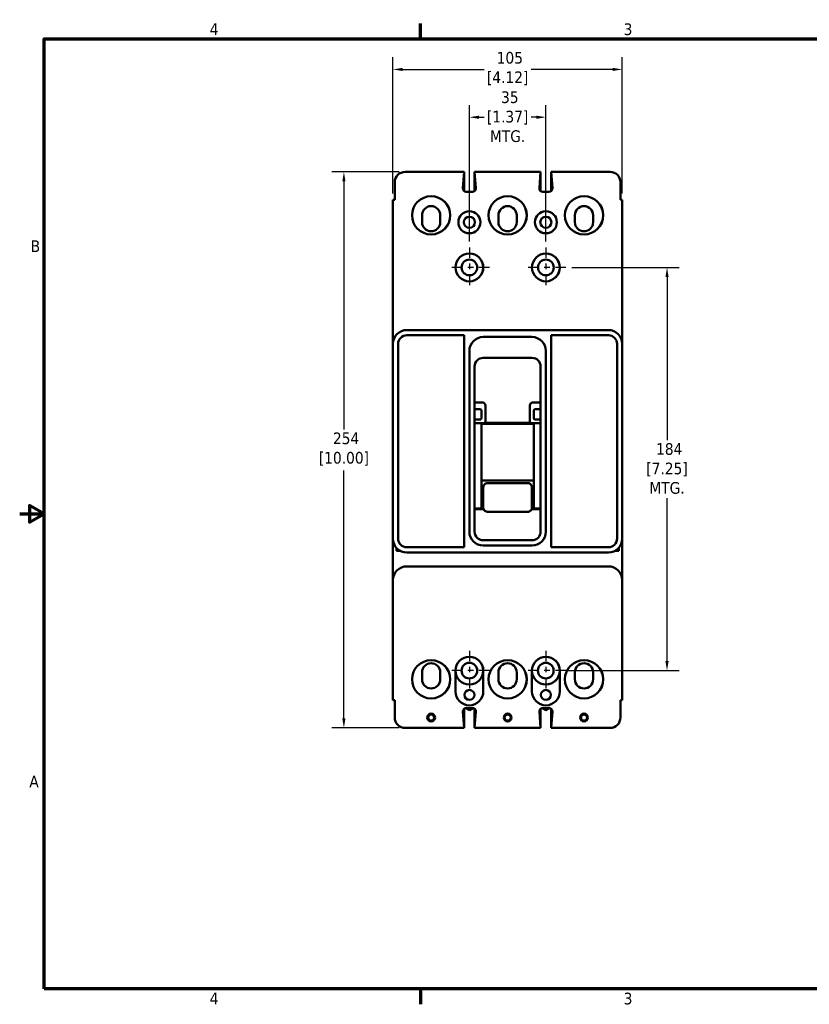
# Model space of a CAD drawing. Header units: inches. Extents: x 0.2 to 29.5, y 0.6 to 18.6.
# Tile 1 of 21: x 0.2 to 14.4, y 0.8 to 18.5. Entities that reach past the tile are written whole.
import ezdxf

# ---------------------------------------------------------------- set-up
doc = ezdxf.new("R2010")
doc.units = ezdxf.units.IN
doc.header["$LTSCALE"] = 1.75
doc.header["$MEASUREMENT"] = 0
doc.linetypes.add('CHAIN', pattern=[0.7087, 0.4724, -0.0591, 0.1181, -0.0591])
for name, color, linetype, lineweight in [('Border (ANSI)', 7, 'Continuous', 70), ('Center Mark (ANSI)', 7, 'Continuous', 25), ('Dimension (ANSI)', 7, 'Continuous', 25), ('Visible (ANSI)', 7, 'Continuous', 50)]:
    doc.layers.add(name, color=color, linetype=linetype, lineweight=lineweight)
doc.styles.add('Note Text (ANSI)', font='tahoma.ttf')
doc.dimstyles.new('Default (ANSI)', dxfattribs={"dimscale": 1.75, "dimtxt": 0.12, "dimasz": 0.098425, "dimexe": 0.125, "dimexo": 0.0625, "dimgap": 0.031496, "dimtad": 0, "dimtih": 1, "dimtoh": 1, "dimlfac": 25.4, "dimrnd": 1e-08, "dimzin": 12, "dimdsep": 46, "dimtxsty": 'Note Text (ANSI)', "dimcen": 0.09, "dimdle": 0.393701, "dimclrd": 256, "dimclre": 256, "dimclrt": 256, "dimadec": 0, "dimazin": 1, "dimtfac": 1, "dimtofl": 0, "dimtmove": 0, "dimatfit": 3, "dimfxl": 1, "dimtolj": 1, "dimtzin": 4, "dimlwd": -1, "dimlwe": -1, "dimarcsym": 0})

# ---------------------------------------------------------------- blocks, each defined once
blk = doc.blocks.new('Borders Default Border')
at = {"layer": 'Border (ANSI)'}
for p, q in [((4.25, 10.38), (4.25, 10.54)), ((4.25, 0.62), (4.25, 0.46))]:
    blk.add_line(p, q, dxfattribs=at)
at = {"layer": 'Border (ANSI)', "flags": 128}
for points in [[(0.38, 0.62), (0.38, 10.38), (16.62, 10.38), (16.62, 0.62), (0.38, 0.62)], [(0.13, 5.5), (0.38, 5.5), (0.23, 5.587), (0.23, 5.413), (0.38, 5.5)]]:
    blk.add_lwpolyline(points, dxfattribs=at)
at = {"layer": 'Border (ANSI)', "char_height": 0.12, "attachment_point": 7, "style": 'Note Text (ANSI)'}
for s, insert in [('4', (2.083, 10.42)), ('3', (6.338, 10.417)), ('B', (0.243, 8.19)), ('A', (0.229, 2.69)), ('4', (2.083, 0.46)), ('3', (6.338, 0.457))]:
    blk.add_mtext(s, dxfattribs=dict(at, insert=insert))
blk = doc.blocks.new('*D6')
at = {"layer": 'Defpoints', "color": 0, "transparency": 16777216}
for p in [(9.692, 16.757), (8.317, 14.414), (9.692, 14.414)]:
    blk.add_point(p, dxfattribs=at)
at = {"layer": 'Dimension (ANSI)', "transparency": 16777216}
for p, q in [((8.317, 14.523), (8.317, 16.975)), ((9.692, 14.523), (9.692, 16.975)), ((8.489, 16.757), (8.582, 16.757)), ((9.52, 16.757), (9.427, 16.757))]:
    blk.add_line(p, q, dxfattribs=at)
for points in [[(8.489, 16.785), (8.489, 16.728), (8.317, 16.757)], [(9.52, 16.785), (9.52, 16.728), (9.692, 16.757)]]:
    blk.add_solid(points, dxfattribs=at)
at = {"layer": 'Dimension (ANSI)', "transparency": 16777216, "insert": (9.004, 17.222), "char_height": 0.21, "attachment_point": 2, "style": 'Note Text (ANSI)'}
blk.add_mtext('\\A1; 35\\P[1.37]{\\PMTG.}', dxfattribs=at)
blk = doc.blocks.new('*D7')
at = {"layer": 'Defpoints', "color": 0, "transparency": 16777216}
for p in [(10.051, 14.055), (9.942, 6.805), (11.871, 6.805)]:
    blk.add_point(p, dxfattribs=at)
at = {"layer": 'Dimension (ANSI)', "transparency": 16777216}
for p, q in [((10.161, 14.055), (12.09, 14.055)), ((11.871, 13.882), (11.871, 10.951)), ((11.871, 6.977), (11.871, 9.909)), ((10.051, 6.805), (12.09, 6.805))]:
    blk.add_line(p, q, dxfattribs=at)
for points in [[(11.842, 13.882), (11.9, 13.882), (11.871, 14.055)], [(11.842, 6.977), (11.9, 6.977), (11.871, 6.805)]]:
    blk.add_solid(points, dxfattribs=at)
at = {"layer": 'Dimension (ANSI)', "transparency": 16777216, "insert": (11.871, 10.896), "char_height": 0.21, "attachment_point": 2, "style": 'Note Text (ANSI)'}
blk.add_mtext('\\A1; 184\\P[7.25]{\\PMTG.}', dxfattribs=at)
blk = doc.blocks.new('*D8')
at = {"layer": 'Defpoints', "color": 0, "transparency": 16777216}
for p in [(11.066, 17.616), (6.941, 15.274), (11.066, 15.274)]:
    blk.add_point(p, dxfattribs=at)
at = {"layer": 'Dimension (ANSI)', "transparency": 16777216}
for p, q in [((6.941, 15.383), (6.941, 17.835)), ((11.066, 15.383), (11.066, 17.835)), ((7.114, 17.616), (8.581, 17.616)), ((10.894, 17.616), (9.426, 17.616))]:
    blk.add_line(p, q, dxfattribs=at)
for points in [[(7.114, 17.645), (7.114, 17.588), (6.941, 17.616)], [(10.894, 17.645), (10.894, 17.588), (11.066, 17.616)]]:
    blk.add_solid(points, dxfattribs=at)
at = {"layer": 'Dimension (ANSI)', "transparency": 16777216, "insert": (9.004, 17.931), "char_height": 0.21, "attachment_point": 2, "style": 'Note Text (ANSI)'}
blk.add_mtext('\\A1; 105\\P[4.12]', dxfattribs=at)
blk = doc.blocks.new('*D9')
at = {"layer": 'Defpoints', "color": 0, "transparency": 16777216}
for p in [(7.161, 15.774), (6.059, 5.774), (7.161, 5.774)]:
    blk.add_point(p, dxfattribs=at)
at = {"layer": 'Dimension (ANSI)', "transparency": 16777216}
for p, q in [((7.052, 15.774), (5.84, 15.774)), ((6.059, 15.601), (6.059, 11.143)), ((6.059, 5.946), (6.059, 10.404)), ((7.052, 5.774), (5.84, 5.774))]:
    blk.add_line(p, q, dxfattribs=at)
for points in [[(6.03, 15.601), (6.088, 15.601), (6.059, 15.774)], [(6.03, 5.946), (6.088, 5.946), (6.059, 5.774)]]:
    blk.add_solid(points, dxfattribs=at)
at = {"layer": 'Dimension (ANSI)', "transparency": 16777216, "insert": (6.059, 11.088), "char_height": 0.21, "attachment_point": 2, "style": 'Note Text (ANSI)'}
blk.add_mtext('\\A1; 254\\P[10.00]', dxfattribs=at)

msp = doc.modelspace()

# ---------------------------------------------------------------- linework, layer by layer
at = {"layer": 'Center Mark (ANSI)', "linetype": 'CHAIN', "ltscale": 0.227983}
for p, q in [((8.317, 14.414), (8.317, 13.695)), ((9.692, 14.414), (9.692, 13.695)), ((8.676, 14.055), (7.958, 14.055)), ((10.051, 14.055), (9.333, 14.055)), ((8.316, 7.164), (8.316, 6.445)), ((9.691, 7.164), (9.691, 6.445)), ((8.676, 6.805), (7.957, 6.805)), ((10.051, 6.805), (9.332, 6.805))]:
    msp.add_line(p, q, dxfattribs=at)
at = {"layer": 'Visible (ANSI)'}
for p, q in [((8.222, 15.774), (7.161, 15.774)), ((8.222, 15.774), (8.199, 15.482)), ((8.222, 15.774), (8.222, 15.774)), ((8.223, 15.428), (8.223, 15.774)), ((9.598, 15.774), (8.41, 15.774)), ((8.433, 15.482), (8.41, 15.774)), ((8.41, 15.429), (8.41, 15.767)), ((8.411, 15.429), (8.411, 15.761)), ((9.575, 15.482), (9.598, 15.774)), ((9.598, 15.429), (9.598, 15.774)), ((9.785, 15.774), (9.786, 15.774)), ((9.785, 15.428), (9.785, 15.774)), ((10.846, 15.774), (9.786, 15.774)), ((9.786, 15.774), (9.809, 15.482)), ((9.786, 15.429), (9.786, 15.774)), ((6.973, 15.586), (6.973, 15.274)), ((11.034, 15.586), (11.034, 15.274)), ((8.261, 15.415), (8.371, 15.415)), ((9.747, 15.415), (9.637, 15.415)), ((6.941, 15.274), (6.973, 15.274)), ((6.941, 12.68), (6.941, 15.274)), ((11.066, 15.274), (11.034, 15.274)), ((11.066, 12.68), (11.066, 15.274)), ((7.464, 14.994), (7.464, 14.869)), ((7.792, 14.869), (7.792, 14.994)), ((8.839, 14.994), (8.839, 14.869)), ((9.167, 14.869), (9.167, 14.994)), ((10.214, 14.994), (10.214, 14.869)), ((10.542, 14.869), (10.542, 14.994)), ((7.191, 12.93), (10.816, 12.93)), ((8.223, 12.836), (7.191, 12.836)), ((8.223, 9.024), (8.223, 12.836)), ((8.566, 12.805), (9.441, 12.805)), ((9.785, 12.836), (9.785, 9.024)), ((10.817, 12.836), (9.785, 12.836)), ((6.941, 9.18), (6.941, 12.68)), ((7.035, 12.68), (7.035, 9.18)), ((10.973, 9.18), (10.973, 12.68)), ((11.066, 12.68), (11.066, 9.18)), ((8.316, 9.305), (8.316, 12.555)), ((9.442, 12.43), (8.566, 12.43)), ((9.691, 12.555), (9.691, 9.305)), ((8.41, 12.274), (8.41, 9.305)), ((9.598, 9.305), (9.598, 12.274)), ((8.557, 11.627), (8.41, 11.627)), ((8.604, 11.57), (8.604, 11.263)), ((9.404, 11.263), (9.404, 11.57)), ((9.598, 11.627), (9.451, 11.627)), ((8.489, 11.508), (8.41, 11.508)), ((8.504, 11.508), (8.489, 11.508)), ((8.535, 11.451), (8.535, 11.477)), ((8.535, 11.451), (8.535, 11.376)), ((8.535, 11.376), (8.535, 11.351)), ((9.473, 11.451), (9.473, 11.477)), ((9.473, 11.376), (9.473, 11.451)), ((9.473, 11.376), (9.473, 11.351)), ((9.504, 11.508), (9.519, 11.508)), ((9.598, 11.508), (9.519, 11.508)), ((8.489, 11.32), (8.41, 11.32)), ((8.41, 11.256), (8.525, 11.256)), ((8.41, 11.254), (8.535, 11.254)), ((8.504, 11.32), (8.489, 11.32)), ((8.535, 11.254), (8.535, 9.718)), ((8.535, 11.245), (9.473, 11.245)), ((8.601, 11.262), (8.604, 11.263)), ((8.604, 11.263), (9.404, 11.263)), ((9.407, 11.262), (9.404, 11.263)), ((9.473, 11.254), (9.598, 11.254)), ((9.473, 11.254), (9.473, 9.718)), ((9.598, 11.256), (9.482, 11.256)), ((9.504, 11.32), (9.519, 11.32)), ((9.519, 11.32), (9.598, 11.32)), ((9.473, 10.222), (8.535, 10.222)), ((8.566, 10.101), (8.566, 9.901)), ((8.636, 10.175), (9.371, 10.175)), ((9.441, 9.901), (9.441, 10.101)), ((8.566, 9.901), (8.566, 9.732)), ((9.441, 9.732), (9.441, 9.901)), ((8.41, 9.718), (8.535, 9.718)), ((8.57, 9.71), (8.41, 9.71)), ((8.535, 9.726), (8.567, 9.726)), ((9.371, 9.663), (8.636, 9.663)), ((9.598, 9.71), (9.438, 9.71)), ((9.441, 9.726), (9.473, 9.726)), ((9.473, 9.718), (9.598, 9.718)), ((8.566, 9.149), (9.442, 9.149)), ((9.441, 9.055), (8.566, 9.055)), ((6.941, 8.943), (6.941, 8.666)), ((7.004, 9.014), (7.004, 8.958)), ((7.076, 8.958), (7.004, 8.958)), ((7.191, 9.024), (8.223, 9.024)), ((7.191, 8.93), (10.816, 8.93)), ((9.785, 9.024), (10.817, 9.024)), ((11.004, 8.958), (10.932, 8.958)), ((11.004, 8.958), (11.004, 9.014)), ((11.066, 8.943), (11.066, 8.666)), ((7.191, 8.68), (10.816, 8.68)), ((6.941, 6.274), (6.941, 8.43)), ((11.066, 8.43), (11.066, 6.274)), ((7.464, 6.774), (7.464, 6.649)), ((7.792, 6.649), (7.792, 6.774)), ((8.067, 6.805), (8.067, 6.431)), ((8.567, 6.431), (8.567, 6.805)), ((8.839, 6.774), (8.839, 6.649)), ((9.167, 6.649), (9.167, 6.774)), ((9.442, 6.805), (9.442, 6.431)), ((9.942, 6.431), (9.942, 6.805)), ((10.214, 6.774), (10.214, 6.649)), ((10.542, 6.649), (10.542, 6.774)), ((6.941, 6.274), (6.973, 6.274)), ((6.973, 5.962), (6.973, 6.274)), ((11.034, 5.962), (11.034, 6.274)), ((11.066, 6.274), (11.034, 6.274)), ((8.2, 6.066), (8.223, 5.774)), ((8.222, 5.78), (8.222, 6.119)), ((8.316, 6.094), (8.252, 6.132)), ((8.372, 6.133), (8.262, 6.133)), ((8.381, 6.132), (8.316, 6.094)), ((8.41, 5.774), (8.41, 6.119)), ((8.411, 5.774), (8.434, 6.066)), ((9.575, 6.066), (9.598, 5.774)), ((9.597, 5.78), (9.597, 6.119)), ((9.691, 6.094), (9.627, 6.132)), ((9.747, 6.133), (9.637, 6.133)), ((9.756, 6.132), (9.691, 6.094)), ((9.785, 5.774), (9.785, 6.119)), ((9.786, 5.774), (9.809, 6.066)), ((8.223, 5.774), (7.161, 5.774)), ((8.411, 5.774), (8.41, 5.774)), ((9.598, 5.774), (8.411, 5.774)), ((9.786, 5.774), (9.785, 5.774)), ((10.846, 5.774), (9.786, 5.774))]:
    msp.add_line(p, q, dxfattribs=at)
for centre, radius in [((7.629, 14.993), 0.344), ((9.004, 14.993), 0.344), ((10.379, 14.993), 0.344), ((8.317, 14.868), 0.198), ((9.692, 14.868), 0.198), ((8.317, 14.868), 0.1), ((9.692, 14.868), 0.1), ((8.317, 14.055), 0.25), ((8.317, 14.055), 0.141), ((9.692, 14.055), 0.25), ((9.692, 14.055), 0.141), ((7.629, 6.649), 0.344), ((8.316, 6.805), 0.141), ((9.004, 6.649), 0.344), ((9.691, 6.805), 0.141), ((10.379, 6.649), 0.344), ((8.317, 6.368), 0.09), ((9.692, 6.368), 0.09), ((7.629, 5.962), 0.07), ((9.004, 5.962), 0.07), ((10.379, 5.962), 0.07), ((7.629, 5.962), 0.055), ((9.004, 5.962), 0.055), ((10.379, 5.962), 0.055)]:
    msp.add_circle(centre, radius, dxfattribs=at)
for centre, radius, start, end in [((7.161, 15.586), 0.188, 90, 180), ((10.846, 15.586), 0.188, 0, 90), ((8.261, 15.477), 0.062, 175.5356, 270), ((8.371, 15.477), 0.062, 270, 4.4644), ((9.637, 15.477), 0.062, 175.5356, 270), ((9.747, 15.477), 0.062, 270, 4.4644), ((7.628, 14.993), 0.344, 270.0416, 89.9584), ((9.003, 14.993), 0.344, 270.0416, 89.9584), ((10.378, 14.993), 0.344, 270.0416, 89.9584), ((7.628, 14.994), 0.164, 0, 180), ((9.003, 14.994), 0.164, 0, 180), ((10.378, 14.994), 0.164, 0, 180), ((7.628, 14.869), 0.164, 180, 0), ((9.003, 14.869), 0.164, 180, 0), ((10.378, 14.869), 0.164, 180, 0), ((8.316, 14.055), 0.25, 270.0573, 89.9427), ((9.691, 14.055), 0.25, 270.0573, 89.9427), ((7.191, 12.68), 0.25, 90, 180), ((10.816, 12.68), 0.25, 0, 90), ((7.191, 12.68), 0.156, 90, 180), ((8.566, 12.555), 0.25, 90, 180), ((9.441, 12.555), 0.25, 0, 90), ((10.817, 12.68), 0.156, 0, 90), ((8.566, 12.274), 0.156, 90, 180), ((9.442, 12.274), 0.156, 0, 90), ((8.566, 9.305), 0.25, 180, 270), ((8.566, 9.305), 0.156, 180, 270), ((9.441, 9.305), 0.25, 270, 0), ((9.442, 9.305), 0.156, 270, 0), ((7.191, 9.18), 0.25, 180, 270), ((7.191, 9.18), 0.156, 180, 270), ((10.816, 9.18), 0.25, 270, 0), ((10.817, 9.18), 0.156, 270, 0), ((7.191, 8.43), 0.25, 90, 180), ((10.816, 8.43), 0.25, 0, 90), ((7.628, 6.774), 0.164, 0, 180), ((7.628, 6.649), 0.344, 270.0416, 89.9584), ((8.317, 6.805), 0.25, 0, 180), ((8.316, 6.805), 0.25, 270.0573, 89.9427), ((9.003, 6.774), 0.164, 0, 180), ((9.003, 6.649), 0.344, 270.0416, 89.9584), ((9.692, 6.805), 0.25, 0, 180), ((9.691, 6.805), 0.25, 270.0573, 89.9427), ((10.378, 6.774), 0.164, 0, 180), ((10.378, 6.649), 0.344, 270.0416, 89.9584), ((8.317, 6.805), 0.25, 180, 0), ((9.692, 6.805), 0.25, 180, 0), ((7.628, 6.649), 0.164, 180, 0), ((9.003, 6.649), 0.164, 180, 0), ((10.378, 6.649), 0.164, 180, 0), ((8.317, 6.431), 0.25, 180, 0), ((9.692, 6.431), 0.25, 180, 0), ((8.262, 6.071), 0.062, 90, 184.4644), ((8.372, 6.071), 0.062, 355.5356, 90), ((9.637, 6.071), 0.062, 90, 184.4644), ((9.747, 6.071), 0.062, 355.5356, 90), ((7.161, 5.962), 0.188, 180, 270), ((10.846, 5.962), 0.188, 270, 0)]:
    msp.add_arc(centre, radius, start, end, dxfattribs=at)
for centre, major_axis, ratio, start_param, end_param in [((8.532, 11.539), (0.0474, 0.082), 0.654654, 5.435123, 6.644552), ((9.476, 11.539), (-0.0474, 0.082), 0.654654, 5.921818, 7.131247), ((8.545, 11.266), (0.0698, 0.0028), 0.131496, 4.420047, 5.629477), ((9.463, 11.266), (-0.0698, 0.0028), 0.131496, 0.653709, 1.863138)]:
    msp.add_ellipse(centre, major_axis=major_axis, ratio=ratio, start_param=start_param, end_param=end_param, dxfattribs=at)
for points, knots in [([(8.535, 11.477), (8.535, 11.479), (8.535, 11.482), (8.533, 11.489), (8.531, 11.492), (8.526, 11.499), (8.523, 11.502), (8.516, 11.505), (8.513, 11.507), (8.508, 11.508), (8.506, 11.508), (8.504, 11.508)], [0.0463193, 0.0463193, 0.0463193, 0.0463193, 0.0674444, 0.0674444, 0.0970912, 0.0970912, 0.126738, 0.126738, 0.1531762, 0.1531762, 0.1664748, 0.1664748, 0.1664748, 0.1664748]), ([(8.504, 11.32), (8.506, 11.32), (8.508, 11.32), (8.513, 11.321), (8.516, 11.322), (8.523, 11.326), (8.526, 11.329), (8.531, 11.335), (8.533, 11.339), (8.535, 11.345), (8.535, 11.348), (8.535, 11.351)], [-0.1664748, -0.1664748, -0.1664748, -0.1664748, -0.1531762, -0.1531762, -0.126738, -0.126738, -0.0970912, -0.0970912, -0.0674444, -0.0674444, -0.0463193, -0.0463193, -0.0463193, -0.0463193]), ([(9.473, 11.477), (9.473, 11.478), (9.473, 11.479), (9.473, 11.482), (9.474, 11.485), (9.476, 11.49), (9.478, 11.494), (9.482, 11.499), (9.485, 11.502), (9.491, 11.505), (9.495, 11.507), (9.5, 11.508), (9.502, 11.508), (9.504, 11.508)], [-0.2115265, -0.2115265, -0.2115265, -0.2115265, -0.2030238, -0.2030238, -0.1846615, -0.1846615, -0.1579351, -0.1579351, -0.1312088, -0.1312088, -0.1042137, -0.1042137, -0.0912279, -0.0912279, -0.0912279, -0.0912279]), ([(9.504, 11.32), (9.502, 11.32), (9.5, 11.32), (9.495, 11.321), (9.491, 11.322), (9.485, 11.326), (9.482, 11.329), (9.477, 11.335), (9.475, 11.339), (9.473, 11.345), (9.473, 11.348), (9.473, 11.351)], [-0.4750006, -0.4750006, -0.4750006, -0.4750006, -0.4623623, -0.4623623, -0.4352228, -0.4352228, -0.4053564, -0.4053564, -0.3754899, -0.3754899, -0.3547895, -0.3547895, -0.3547895, -0.3547895]), ([(8.566, 10.101), (8.566, 10.111), (8.568, 10.121), (8.575, 10.139), (8.581, 10.147), (8.594, 10.16), (8.601, 10.166), (8.618, 10.173), (8.628, 10.175), (8.636, 10.175)], [0.8257112, 0.8257112, 0.8257112, 0.8257112, 0.896743, 0.896743, 0.9677748, 0.9677748, 1.034588, 1.034588, 1.1014012, 1.1014012, 1.1014012, 1.1014012]), ([(9.371, 10.175), (9.38, 10.175), (9.39, 10.173), (9.407, 10.166), (9.414, 10.16), (9.427, 10.147), (9.432, 10.139), (9.44, 10.121), (9.441, 10.111), (9.441, 10.101)], [0.5506989, 0.5506989, 0.5506989, 0.5506989, 0.6175121, 0.6175121, 0.6843253, 0.6843253, 0.7553571, 0.7553571, 0.8263888, 0.8263888, 0.8263888, 0.8263888]), ([(8.636, 9.663), (8.629, 9.663), (8.622, 9.664), (8.608, 9.669), (8.601, 9.672), (8.589, 9.681), (8.584, 9.686), (8.575, 9.698), (8.572, 9.705), (8.568, 9.719), (8.566, 9.725), (8.566, 9.732)], [0, 0, 0, 0, 0.0558013, 0.0558013, 0.1126797, 0.1126797, 0.1693221, 0.1693221, 0.2248469, 0.2248469, 0.2775375, 0.2775375, 0.2775375, 0.2775375]), ([(9.441, 9.732), (9.441, 9.725), (9.44, 9.718), (9.436, 9.705), (9.433, 9.698), (9.424, 9.686), (9.418, 9.68), (9.406, 9.672), (9.4, 9.668), (9.386, 9.664), (9.379, 9.663), (9.371, 9.663)], [0, 0, 0, 0, 0.0536391, 0.0536391, 0.1089498, 0.1089498, 0.1674075, 0.1674075, 0.2228599, 0.2228599, 0.2775398, 0.2775398, 0.2775398, 0.2775398]), ([(6.941, 9.18), (6.941, 9.158), (6.941, 9.134), (6.941, 9.086), (6.941, 9.061), (6.941, 9.023), (6.941, 9.007), (6.941, 8.975), (6.941, 8.959), (6.941, 8.943)], [-2.0568667, -2.0568667, -2.0568667, -2.0568667, -1.8640731, -1.8640731, -1.6712796, -1.6712796, -1.5563748, -1.5563748, -1.4414699, -1.4414699, -1.4414699, -1.4414699]), ([(11.066, 9.18), (11.066, 9.158), (11.066, 9.134), (11.066, 9.086), (11.066, 9.061), (11.066, 9.023), (11.066, 9.007), (11.066, 8.975), (11.066, 8.959), (11.066, 8.943)], [0, 0, 0, 0, 0.1927936, 0.1927936, 0.3855871, 0.3855871, 0.5004919, 0.5004919, 0.6153968, 0.6153968, 0.6153968, 0.6153968]), ([(6.941, 8.43), (6.941, 8.451), (6.941, 8.475), (6.941, 8.524), (6.941, 8.549), (6.941, 8.586), (6.941, 8.602), (6.941, 8.635), (6.941, 8.651), (6.941, 8.666)], [0, 0, 0, 0, 0.1927936, 0.1927936, 0.3855871, 0.3855871, 0.5004919, 0.5004919, 0.6153968, 0.6153968, 0.6153968, 0.6153968]), ([(11.066, 8.43), (11.066, 8.451), (11.066, 8.475), (11.066, 8.524), (11.066, 8.549), (11.066, 8.586), (11.066, 8.602), (11.066, 8.635), (11.066, 8.651), (11.066, 8.666)], [-2.0568667, -2.0568667, -2.0568667, -2.0568667, -1.8640731, -1.8640731, -1.6712796, -1.6712796, -1.5563748, -1.5563748, -1.4414699, -1.4414699, -1.4414699, -1.4414699])]:
    msp.add_open_spline(points, degree=3, knots=knots, dxfattribs=at)

# ---------------------------------------------------------------- block references
at = {"xscale": 1.75, "yscale": 1.75, "zscale": 1.75}
msp.add_blockref('Borders Default Border', (0, 0), dxfattribs=at)

# ---------------------------------------------------------------- dimensions: what is measured, and where the dimension line sits
at = {"layer": 'Dimension (ANSI)'}
for base, p1, p2, angle, text, override, picture, middle in [((11.066, 17.616), (6.941, 15.274), (11.066, 15.274), 180, ' <>\\X[4.12]', {"dimtih": 0, "dimtoh": 0, "dimdec": 0, "dimlfac": 25.4, "dimpost": '\\X', "dimtp": 0, "dimtm": 0, "dimtdec": 2, "dimatfit": 1, "dimtvp": -0.25}, '*D8', (9.004, 17.616)), ((9.692, 16.757), (8.317, 14.414), (9.692, 14.414), 180, ' <>\\X[1.37]{\\PMTG.}', {"dimtih": 0, "dimtoh": 0, "dimdec": 0, "dimlfac": 25.4, "dimpost": '\\X', "dimtp": 0, "dimtm": 0, "dimtdec": 2, "dimatfit": 1, "dimtvp": -0.333333}, '*D6', (9.004, 16.757)), ((6.059, 5.774), (7.161, 15.774), (7.161, 5.774), 90, ' <>\\X[10.00]', {"dimdec": 0, "dimlfac": 25.4, "dimpost": '\\X', "dimtp": 0, "dimtm": 0, "dimtdec": 2, "dimatfit": 1, "dimtvp": -0.25}, '*D9', (6.059, 10.774)), ((11.871, 6.805), (10.051, 14.055), (9.942, 6.805), 90, ' <>\\X[7.25]{\\PMTG.}', {"dimdec": 0, "dimlfac": 25.4, "dimpost": '\\X', "dimtp": 0, "dimtm": 0, "dimtdec": 2, "dimatfit": 1, "dimtvp": -0.333333}, '*D7', (11.871, 10.43))]:
    dim = msp.add_linear_dim(base=base, p1=p1, p2=p2, angle=angle, text=text, dimstyle='Default (ANSI)', override=override, dxfattribs=at)
    dim.commit()
    dim.dimension.update_dxf_attribs({"geometry": picture, "text_midpoint": middle, "dimtype": 160})

doc.saveas('drawing.dxf')
